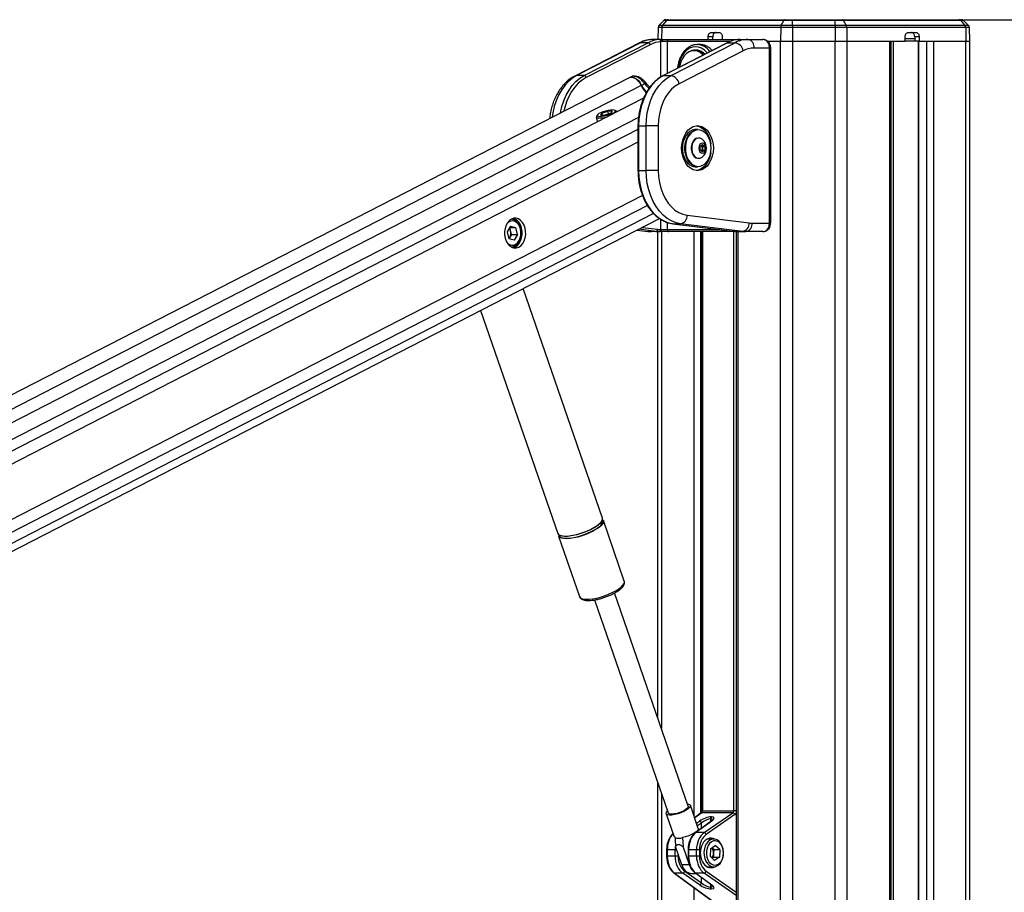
# Model space of a CAD drawing. Header units: millimetres. Extents: x 20 to 19889, y 40 to 15516.
# Tile 113 of 115: x 17252 to 18174, y 7142 to 7959. Entities that reach past the tile are written whole.
import ezdxf

# ---------------------------------------------------------------- set-up
doc = ezdxf.new("R2010")
doc.units = ezdxf.units.MM
doc.header["$LTSCALE"] = 2
doc.layers.add('COMPONENT_GEOMETRY', color=7, linetype='Continuous')
doc.styles.add('SLDTEXTSTYLE0', font='TXT', dxfattribs={"width": 0.75})
doc.dimstyles.new('SLDDIMSTYLE0', dxfattribs={"dimtxt": 100, "dimasz": 6.604, "dimexe": 0, "dimexo": 0.0625, "dimgap": 25, "dimtad": 0, "dimtih": 1, "dimtoh": 1, "dimdec": 1, "dimrnd": 1e-09, "dimzin": 12, "dimdsep": 46, "dimtxsty": 'SLDTEXTSTYLE0', "dimsah": 1, "dimcen": 0.09, "dimadec": 0, "dimazin": 3, "dimtfac": 1, "dimtdec": 1, "dimtofl": 0, "dimtmove": 0, "dimatfit": 3, "dimfxl": 1, "dimfrac": 2, "dimtolj": 1, "dimtzin": 12, "dimarcsym": 0})

# ---------------------------------------------------------------- blocks, each defined once
blk = doc.blocks.new('_D_7')
at = {"layer": 'COMPONENT_GEOMETRY', "color": 7}
for p, q in [((18136.75, 7959.49), (19251.5, 7959.49)), ((19245.15, 7959.49), (19245.15, 5203.33)), ((19045.08, 5183.02), (19014.61, 5183.02)), ((19014.61, 5183.02), (19014.61, 5024.27)), ((19445.22, 5183.02), (19475.69, 5183.02)), ((19475.69, 5183.02), (19475.69, 5024.27)), ((19014.61, 5024.27), (19045.08, 5024.27)), ((19475.69, 5024.27), (19445.22, 5024.27)), ((19245.15, 2118.49), (19245.15, 4874.65)), ((18196.53, 2118.49), (19251.5, 2118.49))]:
    blk.add_line(p, q, dxfattribs=at)
for points in [[(19245.15, 7959.49), (19244.13, 7952.89), (19246.17, 7952.89)], [(19245.15, 2118.49), (19246.17, 2125.1), (19244.13, 2125.1)]]:
    blk.add_solid(points, dxfattribs=at)
at = {"layer": 'COMPONENT_GEOMETRY', "color": 7, "char_height": 100, "attachment_point": 1, "style": 'SLDTEXTSTYLE0'}
for s, insert in [('9\'6.98"', (19045.08, 5153.18)), ('2920.5mm', (18916.96, 5003.56))]:
    blk.add_mtext(s, dxfattribs=dict(at, insert=insert))

msp = doc.modelspace()

# ---------------------------------------------------------------- linework, layer by layer
at = {"color": 7, "linetype": 'Continuous', "lineweight": 25}
for p, q in [((17855.68, 7958.65), (17851.23, 7954.36)), ((17858.09, 7958.65), (17854.39, 7954.36)), ((17858.09, 7958.65), (17855.68, 7958.65)), ((17857.76, 7959.49), (17859.83, 7959.49)), ((17968.03, 7958.65), (17858.09, 7958.65)), ((17859.83, 7959.49), (17969.18, 7959.49)), ((17965.57, 7954.36), (17968.03, 7958.65)), ((17976.01, 7958.65), (17968.03, 7958.65)), ((17969.18, 7959.49), (17976.01, 7959.49)), ((17976.01, 7959.49), (17976.01, 7958.65)), ((17976.01, 7959.49), (18015.96, 7959.49)), ((18015.96, 7958.65), (17976.01, 7958.65)), ((17976.01, 7954.36), (17976.01, 7958.65)), ((18015.96, 7959.49), (18015.96, 7958.65)), ((18015.96, 7959.49), (18022.79, 7959.49)), ((18015.96, 7954.36), (18015.96, 7958.65)), ((18023.95, 7958.65), (18015.96, 7958.65)), ((18022.79, 7959.49), (18132.15, 7959.49)), ((18026.41, 7954.36), (18023.95, 7958.65)), ((18133.89, 7958.65), (18023.95, 7958.65)), ((18132.15, 7959.49), (18134.21, 7959.49)), ((18137.59, 7954.36), (18133.89, 7958.65)), ((18136.3, 7958.65), (18133.89, 7958.65)), ((18140.74, 7954.36), (18136.3, 7958.65)), ((17850.32, 7952.25), (17850.12, 7940.96)), ((17853.63, 7952.25), (17850.32, 7952.25)), ((17851.23, 7954.36), (17854.39, 7954.36)), ((17965.06, 7952.25), (17853.63, 7952.25)), ((17854.39, 7954.36), (17965.57, 7954.36)), ((17900.04, 7947.49), (17907.49, 7947.49)), ((17965.06, 7952.25), (17964.94, 7939.49)), ((17976.01, 7952.25), (17965.06, 7952.25)), ((17965.57, 7954.36), (17976.01, 7954.36)), ((17976.01, 7954.36), (18015.96, 7954.36)), ((17976.01, 7954.36), (17976.01, 7952.25)), ((17976.01, 7952.25), (17976.01, 7939.49)), ((18015.96, 7952.25), (17976.01, 7952.25)), ((18015.96, 7954.36), (18015.96, 7952.25)), ((18015.96, 7954.36), (18026.41, 7954.36)), ((18015.96, 7952.25), (18015.96, 7939.49)), ((18026.92, 7952.25), (18015.96, 7952.25)), ((18026.41, 7954.36), (18137.59, 7954.36)), ((18026.92, 7952.25), (18027.04, 7939.49)), ((18138.35, 7952.25), (18026.92, 7952.25)), ((18084.49, 7947.49), (18091.94, 7947.49)), ((18137.59, 7954.36), (18140.74, 7954.36)), ((18138.35, 7952.25), (18138.54, 7939.49)), ((18141.66, 7952.25), (18138.35, 7952.25)), ((18141.66, 7952.25), (18141.88, 7939.49)), ((17833.94, 7937.94), (17773.97, 7907.07)), ((17781.04, 7907.07), (17841.01, 7937.94)), ((17841.01, 7937.94), (17833.94, 7937.94)), ((17853.42, 7940.96), (17846.03, 7940.96)), ((17854.2, 7938.96), (17852.93, 7938.9)), ((17853.42, 7940.96), (17860.44, 7940.96)), ((17858.88, 7938.96), (17854.2, 7938.96)), ((17915.26, 7937.94), (17855.29, 7907.07)), ((17860.44, 7940.96), (17925.26, 7940.96)), ((17862.36, 7907.07), (17922.33, 7937.94)), ((17897.15, 7940.96), (17897.21, 7943.56)), ((17901.46, 7943.56), (17897.21, 7943.56)), ((17901.4, 7940.96), (17901.46, 7943.56)), ((17910.32, 7943.56), (17910.32, 7940.96)), ((17915.26, 7937.94), (17922.33, 7937.94)), ((17925.26, 7940.96), (17927.04, 7940.96)), ((17927.04, 7940.96), (17934.42, 7940.96)), ((17934.42, 7940.96), (17948.44, 7940.96)), ((17952.36, 7939.49), (17964.94, 7939.49)), ((17952.53, 7939.49), (17964.94, 7939.49)), ((17964.94, 7939.49), (17976.01, 7939.49)), ((17976.01, 7939.49), (18015.96, 7939.49)), ((18015.96, 7939.49), (18027.04, 7939.49)), ((18027.04, 7939.49), (18081.66, 7939.49)), ((18027.04, 7939.49), (18067.14, 7939.49)), ((18068.52, 2191.49), (18068.52, 7939.49)), ((18081.66, 7939.49), (18081.66, 7943.56)), ((18090.57, 7941.49), (18081.66, 7941.49)), ((18090.62, 7939.49), (18081.66, 7939.49)), ((18094.76, 7943.56), (18090.52, 7943.56)), ((18090.52, 7943.56), (18090.62, 7939.49)), ((18094.86, 7939.49), (18090.62, 7939.49)), ((18093.67, 7939.49), (18093.67, 2191.49)), ((18094.76, 7943.56), (18094.86, 7939.49)), ((18094.86, 7939.49), (18138.54, 7939.49)), ((18108.05, 7939.49), (18138.54, 7939.49)), ((18138.54, 7939.49), (18141.88, 7939.49)), ((18141.88, 7939.49), (18141.88, 2191.49)), ((17832.22, 7937.54), (17772.24, 7906.67)), ((17842.91, 7936.06), (17782.94, 7905.19)), ((17914.83, 7937.84), (17854.85, 7906.97)), ((17929.92, 7930.42), (17869.95, 7899.55)), ((17885.89, 7930.46), (17883.84, 7930.46)), ((17886.28, 7936.15), (17886.81, 7936.16)), ((17889.64, 7936.16), (17886.81, 7936.16)), ((17954.54, 7932.96), (17940.08, 7932.96)), ((17954.54, 7768.96), (17954.54, 7932.96)), ((17955.71, 7768.96), (17955.71, 7932.96)), ((17822.61, 7904.86), (16621.62, 7287.66)), ((17781.04, 7907.07), (17773.97, 7907.07)), ((17825.09, 7906.03), (17823.18, 7905.13)), ((17855.29, 7907.07), (17862.36, 7907.07)), ((17837.71, 7899.43), (17834.86, 7897.96)), ((17838.36, 7900.83), (17838.34, 7900.85)), ((17836.67, 7885.97), (16646.03, 7274.09)), ((17797.66, 7871.94), (17803.11, 7873.67)), ((17807.26, 7873.67), (17803.11, 7873.67)), ((17803.74, 7871.23), (17803.11, 7873.67)), ((17807.26, 7873.67), (17805.96, 7871.94)), ((17811.33, 7873.8), (17809.93, 7874.57)), ((17792.41, 7868.32), (17793.57, 7863.82)), ((17793.42, 7870.33), (17792.57, 7868.98)), ((17797.66, 7871.94), (17796.35, 7870.2)), ((17796.35, 7870.2), (17800.51, 7870.2)), ((17798.1, 7870.2), (17797.66, 7871.94)), ((17805.96, 7871.94), (17800.51, 7870.2)), ((17811.81, 7873.2), (17811.78, 7873.3)), ((17831.44, 7860.09), (17831.44, 7818.15)), ((17832.02, 7860.09), (17832.02, 7818.15)), ((17832.02, 7860.09), (17839.09, 7860.09)), ((17839.09, 7818.15), (17839.09, 7860.09)), ((17850.41, 7860.09), (17839.09, 7860.09)), ((17850.41, 7860.09), (17850.41, 7818.15)), ((17887.6, 7856.62), (17885.34, 7856.62)), ((17888.42, 7848.62), (17887.88, 7848.62)), ((17889.65, 7840.85), (17891.77, 7842.58)), ((17889.65, 7837.39), (17889.65, 7840.85)), ((17891.77, 7835.65), (17889.65, 7837.39)), ((17890.67, 7841.68), (17891.69, 7840.85)), ((17891.69, 7837.39), (17890.67, 7836.55)), ((17891.69, 7840.85), (17893.89, 7840.85)), ((17891.69, 7840.85), (17891.69, 7839.12)), ((17891.69, 7839.12), (17891.69, 7837.39)), ((17891.69, 7837.39), (17893.89, 7837.39)), ((17891.77, 7842.58), (17893.89, 7840.85)), ((17893.89, 7837.39), (17891.77, 7835.65)), ((17893.89, 7840.85), (17893.89, 7837.39)), ((17887.88, 7829.62), (17888.42, 7829.62)), ((17832.02, 7818.15), (17839.09, 7818.15)), ((17850.41, 7818.15), (17839.09, 7818.15)), ((17885.34, 7821.62), (17887.6, 7821.62)), ((16806.6, 7236.12), (17851.71, 7773.21)), ((17877.52, 7776.31), (17935.63, 7769.12)), ((17712.1, 7766.15), (17708.9, 7760.76)), ((17712.2, 7761.62), (17711.35, 7764.89)), ((17711.37, 7764.93), (17717, 7764.93)), ((17712.1, 7766.15), (17717, 7764.93)), ((17718.7, 7758.31), (17717, 7764.93)), ((17852.66, 7762.96), (17852.93, 7762.96)), ((17852.93, 7762.96), (17858.88, 7762.96)), ((17864.17, 7768.35), (17922.29, 7761.16)), ((17864.3, 7768.34), (17864.17, 7768.35)), ((17864.3, 7768.34), (17871.37, 7768.34)), ((17864.3, 7768.34), (17922.41, 7761.15)), ((17929.48, 7761.15), (17871.37, 7768.34)), ((17938.22, 7768.96), (17954.54, 7768.96)), ((17708.9, 7760.76), (17710.6, 7754.15)), ((17711.44, 7755.62), (17710.59, 7754.18)), ((17715.5, 7752.92), (17710.6, 7754.15)), ((17713.05, 7758.31), (17711.44, 7755.62)), ((17713.05, 7758.31), (17712.2, 7761.62)), ((17713.05, 7758.31), (17718.7, 7758.31)), ((17718.7, 7758.31), (17715.5, 7752.92)), ((17830.69, 7762.4), (17840.6, 7761.18)), ((17848.16, 7761.15), (17841.09, 7761.15)), ((17851.24, 7760.96), (17844.17, 7760.96)), ((17850.09, 7305.15), (17850.09, 7760.96)), ((17851.51, 7760.96), (17851.24, 7760.96)), ((17860.44, 7760.96), (17851.51, 7760.96)), ((17925.26, 7760.96), (17860.44, 7760.96)), ((17891.29, 7760.96), (17891.29, 7218.4)), ((17922.41, 7761.15), (17922.29, 7761.16)), ((17922.41, 7761.15), (17929.48, 7761.15)), ((17923.45, 7760.96), (17923.45, 6590.02)), ((17925.49, 7760.96), (17925.26, 7760.96)), ((17925.49, 7760.96), (17932.56, 7760.96)), ((17948.44, 7760.96), (17932.56, 7760.96)), ((17798.18, 7492.63), (17723.89, 7707.52)), ((17684.09, 7687.07), (17756.31, 7478.15)), ((17818.63, 7433.47), (17799.02, 7490.21)), ((17757.15, 7475.74), (17776.76, 7419)), ((17818.67, 7433.35), (17818.63, 7433.47)), ((17818.71, 7432.89), (17818.65, 7433.27)), ((17878.54, 7222.86), (17809.54, 7422.46)), ((17811.87, 7423.8), (17813.99, 7425.25)), ((17812.71, 7424.35), (17813.08, 7424.59)), ((17776.73, 7419.11), (17776.76, 7419)), ((17790.71, 7415.95), (17859.71, 7216.35)), ((17850.09, 6590.02), (17850.09, 7244.18)), ((17887.92, 7201.97), (17880.47, 7223.53)), ((17857.78, 7215.69), (17865.24, 7194.13)), ((17890.6, 7216.45), (17884.47, 7211.95)), ((17920.24, 7216.62), (17891.14, 7216.62)), ((17891.88, 7218.4), (17921.06, 7218.4)), ((17893.39, 7197.95), (17920.24, 7216.62)), ((17922.25, 7214.83), (17895.4, 7196.16)), ((17899.51, 7210.9), (17899.28, 7210.9)), ((17900.06, 7212.68), (17900.29, 7212.68)), ((17899.89, 7208.58), (17885.14, 7197.78)), ((17900.43, 7208.75), (17885.69, 7197.95)), ((17893.39, 7197.95), (17885.69, 7197.95)), ((17902.37, 7191.96), (17896.44, 7191.96)), ((17872.53, 7167.64), (17866.59, 7184.82)), ((17879.61, 7167.64), (17873.67, 7184.82)), ((17899.35, 7182.84), (17899.04, 7175.82)), ((17899.35, 7182.84), (17903.8, 7185.98)), ((17902.3, 7182.1), (17900.58, 7183.71)), ((17902.3, 7182.1), (17902.14, 7178.59)), ((17902.3, 7182.1), (17907.95, 7182.1)), ((17907.95, 7182.1), (17903.8, 7185.98)), ((17907.95, 7182.1), (17907.65, 7175.07)), ((17858.24, 7181.88), (17858.24, 7176.04)), ((17866.2, 7181.88), (17858.83, 7181.88)), ((17858.83, 7181.88), (17858.83, 7176.04)), ((17866.2, 7176.04), (17858.83, 7176.04)), ((17866.2, 7176.04), (17866.2, 7181.88)), ((17868.99, 7176.04), (17866.2, 7176.04)), ((17878.27, 7181.88), (17878.27, 7176.04)), ((17886.23, 7181.88), (17878.85, 7181.88)), ((17878.85, 7181.88), (17878.85, 7176.04)), ((17886.23, 7176.04), (17878.85, 7176.04)), ((17889.02, 7181.88), (17886.23, 7181.88)), ((17886.23, 7176.04), (17886.23, 7181.88)), ((17889.02, 7176.04), (17886.23, 7176.04)), ((17889.02, 7181.88), (17889.02, 7176.04)), ((17899.04, 7175.82), (17903.19, 7171.93)), ((17901.99, 7175.07), (17900.76, 7174.21)), ((17902.14, 7178.59), (17901.99, 7175.07)), ((17901.99, 7175.07), (17907.65, 7175.07)), ((17907.65, 7175.07), (17903.19, 7171.93)), ((17879.61, 7167.64), (17872.53, 7167.64)), ((17896.44, 7165.96), (17902.37, 7165.96)), ((17865.11, 7160.14), (17902.38, 7132.84)), ((17865.66, 7159.97), (17903.67, 7132.12)), ((17873.36, 7159.97), (17865.66, 7159.97)), ((17888.9, 7149.16), (17873.36, 7159.97)), ((17875.37, 7161.75), (17890.91, 7150.95)), ((17881.43, 7159.79), (17885.62, 7159.79)), ((17885.14, 7160.14), (17899.89, 7149.34)), ((17885.69, 7159.97), (17900.43, 7149.16)), ((17893.39, 7159.97), (17885.69, 7159.97)), ((17899.28, 7147.02), (17899.51, 7147.02)), ((17900.29, 7145.23), (17900.06, 7145.23))]:
    msp.add_line(p, q, dxfattribs=at)
at = {"color": 8, "linetype": 'Continuous', "lineweight": 25}
for p, q in [((17853.63, 7952.25), (17853.46, 7940.96)), ((17852.93, 7905.89), (17852.93, 7938.9)), ((17917.45, 7938.96), (17858.88, 7938.96)), ((17858.88, 7938.96), (17858.88, 7909.04)), ((17964.94, 2191.49), (17964.94, 7939.49)), ((17976.01, 7939.49), (17976.01, 2191.49)), ((18015.96, 2191.49), (18015.96, 7939.49)), ((18027.04, 7939.49), (18027.04, 2191.49)), ((18067.14, 2191.49), (18067.14, 7939.49)), ((18070.42, 7939.49), (18070.42, 6685.26)), ((18094.1, 7939.49), (18094.1, 2191.49)), ((18101.88, 2191.49), (18101.88, 7939.49)), ((18108.05, 7939.49), (18108.05, 2191.49)), ((18138.54, 2191.49), (18138.54, 7939.49)), ((17955.71, 7932.96), (17954.54, 7932.96)), ((17834.46, 7897.75), (16633.96, 7280.8)), ((17831.92, 7867.99), (16660.56, 7266.02)), ((17831.44, 7856.64), (16849.37, 7351.95)), ((17832.02, 7860.09), (17831.44, 7860.09)), ((17831.44, 7844.62), (16865.16, 7348.04)), ((17832.02, 7818.15), (17831.44, 7818.15)), ((17835.61, 7794.82), (16864.9, 7295.96)), ((17840.21, 7785.45), (16741.74, 7220.94)), ((17846.1, 7777.89), (16751.64, 7215.44)), ((17852.93, 7762.96), (17852.93, 7772.42)), ((17848.16, 7761.15), (17832.11, 7763.13)), ((17835.53, 7764.89), (17849.7, 7763.14)), ((17858.88, 7769.62), (17858.88, 7762.96)), ((17858.88, 7762.96), (17907.72, 7762.96)), ((17955.71, 7768.96), (17954.54, 7768.96)), ((17830.73, 7762.43), (17841.09, 7761.15)), ((17840.6, 7761.18), (17841.09, 7761.15)), ((17853.44, 7760.96), (17853.44, 7295.46)), ((17883.92, 7213.52), (17883.92, 7760.96)), ((17890.1, 7760.96), (17890.1, 7216.08)), ((17891.88, 7760.96), (17891.88, 7218.4)), ((17921.06, 7218.4), (17921.06, 7760.96)), ((17924.84, 7760.96), (17924.84, 6590.02)), ((17925.22, 7760.96), (17925.26, 7760.96)), ((17853.44, 7234.49), (17853.44, 6590.02)), ((17891.14, 7216.62), (17884.53, 7211.77)), ((17891.88, 7218.4), (17891.29, 7218.4)), ((17899.28, 7210.9), (17899.28, 7208.14)), ((17899.51, 7208.3), (17899.51, 7210.9)), ((17923.45, 7218.4), (17921.06, 7218.4)), ((17886.22, 7206.89), (17888.9, 7208.75)), ((17890.91, 7206.97), (17887.11, 7204.32)), ((17890.91, 7202), (17890.91, 7206.97)), ((17858.24, 7181.88), (17858.83, 7181.88)), ((17858.24, 7176.04), (17858.83, 7176.04)), ((17866.2, 7181.88), (17867.61, 7181.88)), ((17868.99, 7177.89), (17868.99, 7176.04)), ((17878.85, 7181.88), (17878.27, 7181.88)), ((17878.27, 7176.04), (17878.85, 7176.04)), ((17890.91, 7150.95), (17890.91, 7155.91)), ((17923.45, 7139.06), (17893.39, 7159.97)), ((17895.4, 7161.75), (17923.45, 7142.25)), ((17883.92, 6590.02), (17883.92, 7146.36)), ((17899.28, 7149.78), (17899.28, 7147.02)), ((17899.51, 7147.02), (17899.51, 7149.61))]:
    msp.add_line(p, q, dxfattribs=at)
at = {"color": 8, "linetype": 'Continuous', "lineweight": 25, "flags": 128}
for points in [[(17832.22, 7937.54), (17832.88, 7937.8), (17833.94, 7937.94)], [(17925.26, 7940.96), (17925.02, 7940.92), (17924.82, 7940.83)], [(17896.29, 7928.3), (17895.94, 7928.73), (17893.6, 7931.05), (17891.01, 7932.76), (17888.25, 7933.81), (17885.4, 7934.16), (17882.55, 7933.81), (17879.79, 7932.76), (17877.19, 7931.05), (17874.85, 7928.73), (17872.83, 7925.87), (17871.19, 7922.56), (17869.98, 7918.89), (17869.24, 7914.99), (17869.17, 7914.34)], [(17773.97, 7907.07), (17770.01, 7904.64), (17766.29, 7901.54), (17762.87, 7897.82), (17759.79, 7893.54), (17757.1, 7888.77), (17754.84, 7883.56), (17753.05, 7878.01), (17751.76, 7872.18), (17751.17, 7868.14)], [(17758.81, 7872.07), (17758.83, 7872.18), (17760.12, 7878.01), (17761.91, 7883.56), (17764.17, 7888.77), (17766.86, 7893.54), (17769.94, 7897.82), (17773.36, 7901.54), (17777.08, 7904.64), (17781.04, 7907.07)], [(17782.94, 7905.19), (17779.14, 7902.86), (17775.57, 7899.88), (17772.28, 7896.31), (17769.32, 7892.21), (17766.74, 7887.62), (17764.58, 7882.62), (17762.86, 7877.29), (17762, 7873.71)], [(17772.24, 7906.67), (17772.9, 7906.93), (17773.97, 7907.07)], [(17855.29, 7907.07), (17855.02, 7907.04), (17854.85, 7906.97)], [(17837.71, 7899.43), (17838.03, 7899.84), (17838.26, 7900.2), (17838.38, 7900.5), (17838.4, 7900.73), (17838.36, 7900.83)], [(17813.36, 7426.24), (17815.62, 7427.97), (17817.3, 7429.66), (17818.36, 7431.23), (17818.75, 7432.64), (17818.67, 7433.35)], [(17776.76, 7419), (17777.32, 7418.12), (17778.6, 7417.29), (17780.49, 7416.75), (17782.94, 7416.52), (17785.85, 7416.6), (17789.15, 7416.98), (17792.73, 7417.67), (17796.46, 7418.63), (17800.23, 7419.84), (17803.92, 7421.25), (17807.41, 7422.82), (17810.59, 7424.5), (17813.36, 7426.24)]]:
    msp.add_lwpolyline(points, dxfattribs=at)
at = {"color": 7, "linetype": 'Continuous', "lineweight": 25, "flags": 128}
for points in [[(17853.42, 7940.96), (17853.57, 7940.92), (17853.71, 7940.81), (17853.85, 7940.62), (17853.97, 7940.37), (17854.06, 7940.07), (17854.14, 7939.72), (17854.18, 7939.35), (17854.2, 7938.96)], [(17915.26, 7937.94), (17914.99, 7937.91), (17914.83, 7937.84)], [(17892.37, 7926.28), (17891.83, 7926.86), (17889.55, 7928.71), (17887.08, 7929.91), (17884.48, 7930.44), (17881.86, 7930.26), (17879.32, 7929.38), (17876.93, 7927.83), (17874.8, 7925.68), (17872.99, 7922.99), (17871.58, 7919.87), (17870.61, 7916.43), (17870.34, 7914.94)], [(17834.46, 7897.75), (17833.08, 7900.19), (17831.35, 7902.29), (17829.38, 7903.93), (17827.29, 7904.99), (17825.23, 7905.41), (17823.32, 7905.15), (17822.61, 7904.86)], [(17822.97, 7905.02), (17823.74, 7905.35), (17825.64, 7905.6), (17827.7, 7905.18), (17829.78, 7904.13), (17831.76, 7902.49), (17833.48, 7900.39), (17834.86, 7897.96)], [(17855.29, 7907.07), (17851.33, 7904.64), (17847.61, 7901.54), (17844.18, 7897.82), (17841.1, 7893.54), (17838.42, 7888.77), (17836.16, 7883.56), (17834.37, 7878.01), (17833.07, 7872.18), (17832.29, 7866.18), (17832.02, 7860.09)], [(17839.09, 7860.09), (17839.36, 7866.18), (17840.14, 7872.18), (17841.44, 7878.01), (17843.23, 7883.56), (17845.49, 7888.77), (17848.17, 7893.54), (17851.25, 7897.82), (17854.68, 7901.54), (17858.4, 7904.64), (17862.36, 7907.07)], [(17869.95, 7899.55), (17866.26, 7897.25), (17862.84, 7894.26), (17859.73, 7890.64), (17856.99, 7886.46), (17854.68, 7881.79), (17852.84, 7876.72), (17851.49, 7871.35), (17850.68, 7865.77), (17850.41, 7860.09)], [(17807.66, 7874.94), (17805.67, 7874.82), (17803.36, 7874.46), (17800.94, 7873.9), (17798.58, 7873.18), (17796.48, 7872.36), (17794.82, 7871.51), (17793.72, 7870.69), (17793.28, 7869.97), (17793.52, 7869.41), (17794.44, 7869.05), (17795.96, 7868.93), (17797.95, 7869.05), (17800.25, 7869.41), (17802.68, 7869.97), (17805.04, 7870.69), (17807.14, 7871.51), (17808.8, 7872.36), (17809.9, 7873.18), (17810.34, 7873.9), (17810.09, 7874.46), (17809.17, 7874.82), (17807.66, 7874.94)], [(17811.8, 7873.19), (17811.45, 7873.73), (17811.33, 7873.8)], [(17792.57, 7868.98), (17792.49, 7868.84), (17792.48, 7868.16), (17793.19, 7867.68), (17794.55, 7867.42), (17796.48, 7867.42), (17798.82, 7867.68), (17801.41, 7868.16), (17802.52, 7868.42)], [(17902.03, 7839.12), (17901.77, 7835.26), (17901.02, 7831.53), (17899.8, 7828.06), (17898.15, 7824.97), (17896.13, 7822.36), (17893.8, 7820.32), (17891.24, 7818.92), (17888.55, 7818.21), (17885.81, 7818.21), (17883.11, 7818.92), (17880.56, 7820.32), (17878.23, 7822.36), (17876.2, 7824.97), (17874.55, 7828.06), (17873.33, 7831.53), (17872.58, 7835.26), (17872.33, 7839.12), (17872.58, 7842.98), (17873.33, 7846.7), (17874.55, 7850.17), (17876.2, 7853.26), (17878.23, 7855.88), (17880.56, 7857.92), (17883.11, 7859.32), (17885.81, 7860.03), (17888.55, 7860.03), (17891.24, 7859.32), (17893.8, 7857.92), (17896.13, 7855.88), (17898.15, 7853.26), (17899.8, 7850.17), (17901.02, 7846.7), (17901.77, 7842.98), (17902.03, 7839.12)], [(17885.34, 7856.62), (17884.71, 7856.59), (17882.24, 7856.06), (17879.89, 7854.83), (17877.76, 7852.96), (17875.95, 7850.52), (17874.52, 7847.61), (17873.53, 7844.36), (17873.03, 7840.89), (17873.03, 7837.35), (17873.53, 7833.88), (17874.52, 7830.62), (17875.95, 7827.72), (17877.76, 7825.28), (17879.89, 7823.41), (17882.24, 7822.18), (17884.71, 7821.64), (17885.34, 7821.62)], [(17887.6, 7821.62), (17886.97, 7821.64), (17884.5, 7822.18), (17882.15, 7823.41), (17880.03, 7825.28), (17878.21, 7827.72), (17876.78, 7830.62), (17875.79, 7833.88), (17875.29, 7837.35), (17875.29, 7840.89), (17875.79, 7844.36), (17876.78, 7847.61), (17878.21, 7850.52), (17880.03, 7852.96), (17882.15, 7854.83), (17884.5, 7856.06), (17886.97, 7856.59), (17887.6, 7856.62)], [(17899.98, 7839.12), (17899.73, 7842.56), (17899, 7845.86), (17897.81, 7848.89), (17896.21, 7851.51), (17894.28, 7853.63), (17892.08, 7855.15), (17889.71, 7856.02), (17887.27, 7856.2), (17884.85, 7855.67), (17882.56, 7854.47), (17880.48, 7852.64), (17878.71, 7850.26), (17877.31, 7847.42), (17876.35, 7844.24), (17875.85, 7840.85), (17875.85, 7837.39), (17876.35, 7834), (17877.31, 7830.82), (17878.71, 7827.98), (17880.48, 7825.6), (17882.56, 7823.76), (17884.85, 7822.56), (17887.27, 7822.04), (17889.71, 7822.21), (17892.08, 7823.08), (17894.28, 7824.61), (17896.21, 7826.72), (17897.81, 7829.35), (17899, 7832.37), (17899.73, 7835.68), (17899.98, 7839.12)], [(17886.12, 7860.06), (17886.43, 7860.03), (17889.12, 7859.32), (17891.67, 7857.92), (17894, 7855.88), (17896.03, 7853.26), (17897.68, 7850.17), (17898.9, 7846.7), (17899.6, 7843.33)], [(17887.88, 7848.62), (17887.43, 7848.6), (17885.63, 7848.07), (17884.01, 7846.88), (17882.67, 7845.11), (17881.72, 7842.9), (17881.23, 7840.41), (17881.23, 7837.82), (17881.72, 7835.33), (17882.67, 7833.12), (17884.01, 7831.36), (17885.63, 7830.17), (17887.43, 7829.64), (17887.88, 7829.62)], [(17891.79, 7847.33), (17891.51, 7847.55), (17889.79, 7848.42), (17887.96, 7848.6), (17886.17, 7848.07), (17884.55, 7846.88), (17883.21, 7845.11), (17882.26, 7842.9), (17881.77, 7840.41), (17881.77, 7837.82), (17882.26, 7835.33), (17883.21, 7833.12), (17884.55, 7831.36), (17886.17, 7830.17), (17887.96, 7829.64), (17889.79, 7829.82), (17891.51, 7830.68), (17891.79, 7830.9)], [(17895.13, 7839.12), (17894.88, 7840.94), (17894.15, 7842.48), (17893.06, 7843.51), (17891.77, 7843.87), (17890.49, 7843.51), (17889.4, 7842.48), (17888.67, 7840.94), (17888.41, 7839.12), (17888.67, 7837.3), (17889.4, 7835.76), (17890.49, 7834.73), (17891.77, 7834.37), (17893.06, 7834.73), (17894.15, 7835.76), (17894.88, 7837.3), (17895.13, 7839.12)], [(17899.6, 7834.91), (17898.9, 7831.53), (17897.68, 7828.06), (17896.03, 7824.97), (17894, 7822.36), (17891.67, 7820.32), (17889.12, 7818.92), (17886.43, 7818.21), (17886.12, 7818.17)], [(17832.02, 7818.15), (17832.29, 7811.98), (17833.1, 7805.91), (17834.43, 7800.03), (17836.26, 7794.42), (17838.56, 7789.17), (17841.31, 7784.37), (17844.46, 7780.08), (17847.95, 7776.37), (17851.74, 7773.3), (17855.77, 7770.92), (17859.98, 7769.26), (17864.3, 7768.34)], [(17871.37, 7768.34), (17867.05, 7769.26), (17862.84, 7770.92), (17858.81, 7773.3), (17855.02, 7776.37), (17851.53, 7780.08), (17848.38, 7784.37), (17845.64, 7789.17), (17843.33, 7794.42), (17841.5, 7800.03), (17840.17, 7805.91), (17839.36, 7811.98), (17839.09, 7818.15)], [(17850.41, 7818.15), (17850.68, 7812.5), (17851.48, 7806.96), (17852.8, 7801.61), (17854.62, 7796.57), (17856.91, 7791.92), (17859.61, 7787.75), (17862.69, 7784.13), (17866.08, 7781.13), (17869.73, 7778.8), (17873.56, 7777.18), (17877.52, 7776.31)], [(17719.8, 7746.38), (17721.78, 7747.78), (17723.5, 7749.76), (17724.86, 7752.23), (17725.8, 7755.07), (17726.27, 7758.14), (17726.24, 7761.27), (17725.72, 7764.32), (17724.74, 7767.13), (17723.33, 7769.56), (17721.58, 7771.48), (17719.58, 7772.81), (17717.41, 7773.47), (17715.19, 7773.43), (17713.04, 7772.7), (17711.05, 7771.3), (17709.33, 7769.32), (17707.97, 7766.85), (17707.04, 7764), (17706.57, 7760.94), (17706.59, 7757.81), (17707.11, 7754.76), (17708.1, 7751.95), (17709.5, 7749.52), (17711.25, 7747.6), (17713.26, 7746.27), (17715.43, 7745.61), (17717.64, 7745.65), (17719.8, 7746.38)], [(17721.31, 7763.98), (17720.35, 7766.68), (17718.98, 7768.99), (17717.27, 7770.79), (17715.31, 7771.99), (17713.21, 7772.52), (17712.67, 7772.54)], [(17721.38, 7763.43), (17720.46, 7765.98), (17719.11, 7768.11), (17717.44, 7769.71), (17715.54, 7770.67), (17713.52, 7770.93), (17711.53, 7770.48), (17709.68, 7769.33), (17708.8, 7768.48)], [(17708.8, 7750.6), (17709.29, 7750.09), (17711.09, 7748.8), (17713.07, 7748.19), (17715.09, 7748.28), (17717.03, 7749.09), (17718.76, 7750.55), (17720.19, 7752.58), (17721.21, 7755.04), (17721.77, 7757.79), (17721.82, 7760.65), (17721.38, 7763.43)], [(17712.67, 7746.54), (17713.2, 7746.56), (17715.3, 7747.08), (17717.26, 7748.28), (17718.97, 7750.08), (17720.35, 7752.39), (17721.31, 7755.09), (17721.8, 7758.02), (17721.8, 7761.04), (17721.31, 7763.98)], [(17714.72, 7745.75), (17716.4, 7746.38), (17718.39, 7747.78), (17720.11, 7749.76), (17721.47, 7752.23), (17722.41, 7755.07), (17722.87, 7758.14), (17722.85, 7761.27), (17722.33, 7764.32)], [(17799.02, 7490.21), (17799.07, 7490.01), (17799.02, 7488.7), (17798.3, 7487.2), (17796.92, 7485.57), (17794.94, 7483.85), (17792.42, 7482.11), (17789.44, 7480.39), (17786.09, 7478.76), (17782.48, 7477.26), (17778.73, 7475.95), (17774.97, 7474.86), (17771.3, 7474.03), (17767.85, 7473.49), (17764.73, 7473.26), (17762.03, 7473.34), (17759.86, 7473.73), (17758.27, 7474.41), (17757.31, 7475.37), (17757.15, 7475.74)], [(17797.06, 7488.84), (17795.96, 7487.6), (17794.01, 7485.9), (17791.52, 7484.18), (17788.57, 7482.49), (17785.27, 7480.88), (17781.71, 7479.4), (17778.01, 7478.1), (17774.29, 7477.03), (17770.67, 7476.21), (17767.27, 7475.68), (17764.18, 7475.45), (17761.53, 7475.53), (17759.38, 7475.91), (17757.81, 7476.59), (17757.68, 7476.67)], [(17792.91, 7485.39), (17795.17, 7487.13), (17796.86, 7488.81), (17797.91, 7490.38), (17798.3, 7491.79), (17798.18, 7492.63)], [(17756.31, 7478.15), (17756.88, 7477.27), (17758.15, 7476.44), (17760.04, 7475.9), (17762.49, 7475.67), (17765.41, 7475.75), (17768.71, 7476.14), (17772.28, 7476.82), (17776.01, 7477.78), (17779.78, 7478.99), (17783.48, 7480.4), (17786.97, 7481.97), (17790.15, 7483.65), (17792.91, 7485.39)], [(17757.18, 7477), (17757.24, 7476.38), (17757.85, 7475.31), (17759.11, 7474.49), (17760.98, 7473.96), (17763.39, 7473.73), (17766.27, 7473.81), (17769.53, 7474.19), (17773.06, 7474.87), (17776.74, 7475.81), (17780.47, 7477), (17784.11, 7478.4), (17787.56, 7479.95), (17790.69, 7481.61), (17793.42, 7483.32)], [(17877.86, 7224.83), (17878.2, 7224.78), (17879.63, 7224.38), (17880.41, 7223.67), (17880.47, 7222.71), (17879.82, 7221.55), (17878.5, 7220.27), (17876.59, 7218.95), (17874.21, 7217.67), (17871.51, 7216.51), (17868.66, 7215.55), (17865.84, 7214.84), (17863.23, 7214.43), (17860.98, 7214.35), (17859.25, 7214.6), (17858.14, 7215.16), (17857.72, 7216), (17858.02, 7217.07), (17859.01, 7218.3), (17859.03, 7218.32)], [(17878.54, 7222.86), (17878.58, 7222.37), (17878.11, 7221.35), (17876.96, 7220.2), (17875.24, 7219.01), (17873.06, 7217.86), (17870.59, 7216.85), (17868.02, 7216.03), (17865.52, 7215.49), (17863.29, 7215.24), (17861.5, 7215.32), (17860.27, 7215.72), (17859.71, 7216.35)], [(17887.92, 7201.97), (17887.93, 7201.17), (17887.29, 7200), (17885.96, 7198.71), (17884.03, 7197.38), (17881.63, 7196.09), (17878.9, 7194.92), (17876.02, 7193.96), (17873.18, 7193.26)], [(17866.11, 7193.26), (17865.31, 7193.96), (17865.24, 7194.13)], [(17907.44, 7189.8), (17905.54, 7191.16), (17903.46, 7191.87), (17901.33, 7191.87), (17899.25, 7191.19), (17897.34, 7189.84), (17895.7, 7187.91), (17894.42, 7185.49), (17893.57, 7182.72), (17893.19, 7179.75), (17893.31, 7176.74), (17893.92, 7173.84), (17894.98, 7171.22), (17896.44, 7169.02), (17898.22, 7167.36), (17900.22, 7166.32), (17902.34, 7165.96), (17904.46, 7166.3), (17906.47, 7167.32), (17908.26, 7168.98), (17909.72, 7171.16), (17910.8, 7173.77), (17911.42, 7176.66), (17911.55, 7179.68), (17911.18, 7182.65), (17910.34, 7185.43), (17909.07, 7187.85), (17907.44, 7189.8)], [(17907.95, 7188.46), (17906.14, 7189.73), (17904.16, 7190.32), (17902.14, 7190.19), (17900.21, 7189.36), (17898.48, 7187.88), (17897.07, 7185.83), (17896.06, 7183.36), (17895.52, 7180.6), (17895.48, 7177.75), (17895.95, 7174.96), (17896.89, 7172.43), (17898.24, 7170.31), (17899.93, 7168.74), (17901.84, 7167.8), (17903.85, 7167.57), (17905.84, 7168.05), (17907.69, 7169.22), (17909.27, 7171), (17910.49, 7173.28), (17911.27, 7175.91), (17911.56, 7178.74), (17911.34, 7181.58), (17910.64, 7184.26), (17909.48, 7186.6), (17907.95, 7188.46)], [(17882.09, 7163.12), (17880.8, 7165), (17879.61, 7167.64)]]:
    msp.add_lwpolyline(points, dxfattribs=at)
at = {"color": 7, "linetype": 'Continuous', "lineweight": 25}
for centre, radius, start, end in [((17857.76, 7956.49), 3, 90, 134), ((17859.87, 7957.19), 2.3, 91.11663, 140.65389), ((17969.34, 7958.07), 1.43, 96.12022, 156.09848), ((18022.64, 7958.07), 1.43, 23.90152, 83.87978), ((18132.11, 7957.19), 2.3, 39.34611, 88.88337), ((18134.21, 7956.49), 3, 46, 90), ((17853.32, 7952.2), 3, 134, 179), ((17856.93, 7952.24), 3.31, 140.3072, 179.88959), ((17969.47, 7952.3), 4.41, 152.2491, 180.66965), ((18022.51, 7952.3), 4.41, 359.33035, 27.7509), ((18135.04, 7952.24), 3.31, 0.11041, 39.6928), ((18138.66, 7952.2), 3, 1, 46), ((17846.18, 7914.62), 26.34, 90.31718, 117.6867), ((17853.34, 7914.36), 26.61, 94.08173, 117.59839), ((17840.62, 7935.65), 2.33, 10.31988, 80.24189), ((17854.75, 7913.42), 25.55, 94.08173, 117.59839), ((17851.08, 7939.09), 1.85, 354.41372, 78.67005), ((17860.69, 7939.15), 1.82, 97.87436, 186.14266), ((17927.59, 7914.36), 26.61, 94.08173, 117.59839), ((17934.57, 7914.62), 26.34, 90.31718, 117.6867), ((17920.75, 7928.75), 9.32, 10.31988, 80.24189), ((17933.01, 7933.96), 7.14, 351.95053, 78.57825), ((17885.44, 7919.91), 11.17, 40.13612, 118.24544), ((17885.67, 7919.34), 11.12, 43.44816, 88.8665), ((17940.2, 7910.83), 22.12, 90.31718, 117.6867), ((17780.64, 7904.77), 2.33, 10.31988, 80.24189), ((17860.78, 7897.88), 9.32, 10.31988, 80.24189), ((17855.29, 7907.18), 22.86, 204.3527, 225.13169), ((17855.76, 7907.43), 22.95, 204.37047, 224.44425), ((17885.05, 7839.12), 10.63, 0, 50.61067), ((17888.3, 7839.25), 3.39, 357.68056, 45.67538), ((17888.3, 7838.98), 3.39, 314.32462, 2.31944), ((17885.05, 7839.12), 10.63, 309.38933, 0), ((17711.03, 7762.5), 11.44, 9.1476, 71.19362), ((17869.88, 7775.84), 7.65, 281.21251, 3.47479), ((17705.83, 7760.08), 6.55, 13.58989, 38.79815), ((17847.79, 7763.02), 1.91, 281.21251, 3.47479), ((17852.66, 7787.04), 24.08, 262.93872, 269.9947), ((17850.89, 7762.71), 1.79, 281.42175, 8.04947), ((17851.16, 7762.71), 1.79, 281.42175, 8.04947), ((17860.69, 7762.76), 1.82, 173.85734, 262.12564), ((17927.99, 7768.65), 7.65, 281.21251, 3.47479), ((17931.15, 7767.96), 7.14, 281.42175, 8.04947), ((17938.22, 7790.03), 21.07, 262.93872, 269.9947), ((17706.96, 7758.23), 5.18, 313.35587, 329.82099), ((17704.36, 7759.55), 8.1, 330.96112, 14.78242), ((17844.17, 7786.04), 25.09, 262.93872, 269.9947), ((17851.25, 7786.04), 25.09, 262.93872, 269.9947), ((17925.49, 7786.04), 25.09, 262.93872, 269.9947), ((17932.56, 7786.04), 25.09, 262.93872, 269.9947), ((17796.48, 7489.72), 2.27, 348.5495, 40.23726), ((17901.48, 7211), 2.19, 130.13038, 182.82489), ((17901.7, 7211), 2.19, 130.13038, 182.82489), ((17919.79, 7214.08), 2.58, 16.96844, 79.90044), ((17888.45, 7206.21), 2.58, 16.96844, 79.90044), ((17869.65, 7205.57), 12.82, 253.98684, 286.01316), ((17892.93, 7195.41), 2.58, 16.96844, 79.90044), ((17894.85, 7179.12), 7.31, 355.81042, 38.73898), ((17894.92, 7178.74), 7.23, 322.35912, 358.8057), ((17882.63, 7170.11), 10.39, 193.74988, 263.37457), ((17872.91, 7162.51), 2.58, 280.09956, 343.03156), ((17892.93, 7162.51), 2.58, 280.09956, 343.03156), ((17888.45, 7151.7), 2.58, 280.09956, 343.03156), ((17901.48, 7146.91), 2.19, 177.17511, 229.86962), ((17901.7, 7146.91), 2.19, 177.17511, 229.86962)]:
    msp.add_arc(centre, radius, start, end, dxfattribs=at)
at = {"color": 8, "linetype": 'Continuous', "lineweight": 25}
for centre, radius, start, end in [((17886.05, 7920.52), 15.66, 35.41939, 87.2019), ((17830.41, 7906.71), 9.82, 294.37006, 296.99), ((17788.15, 7493.32), 11.3, 297.80027, 338.98707), ((17891.13, 7215.7), 0.917, 89.37969, 125.70539), ((17900.42, 7207.83), 0.917, 89.37969, 125.70539), ((17885.68, 7197.03), 0.917, 89.38035, 125.67966), ((17865.65, 7160.88), 0.917, 234.33741, 270.61921), ((17885.68, 7160.88), 0.917, 234.33741, 270.61921), ((17900.42, 7150.08), 0.917, 234.29461, 270.62031)]:
    msp.add_arc(centre, radius, start, end, dxfattribs=at)
at = {"color": 7, "linetype": 'Continuous', "lineweight": 25}
for centre, major_axis, ratio, start_param, end_param in [((17894.4, 7208.65), (7.94, 3.19), 0.312033, 0.660801, 2.205418), ((17895.04, 7206.86), (5.87, 3.39), 0.37303, 0.572968, 2.117585), ((17890.54, 7218.4), (0, 2), 0.670074, 3.608804, 4.712389), ((17894.63, 7208.65), (7.94, 3.19), 0.312033, 5.39937, 6.943987), ((17919.57, 7218.4), (0, 2), 0.744139, 3.608804, 4.712389), ((17891.29, 7181.88), (0, 18), 0.690648, 0.467212, 1.570796), ((17899.25, 7181.88), (0, 18), 0.723566, 0.467212, 1.570796), ((17900.63, 7181.88), (0, 16), 0.725623, 0.467212, 1.570796), ((17899.8, 7178.96), (0, 13.8), 0.725623, 5.927229, 9.780734), ((17871.26, 7176.04), (0, 18), 0.690648, 1.570796, 2.674381), ((17879.22, 7176.04), (0, 18), 0.723566, 1.570796, 2.674381), ((17880.6, 7176.04), (0, 16), 0.725623, 1.570796, 2.674381), ((17891.29, 7176.04), (0, 18), 0.690648, 1.570796, 2.674381), ((17899.25, 7176.04), (0, 18), 0.723566, 1.570796, 2.674381), ((17900.63, 7176.04), (0, 16), 0.725623, 1.570796, 2.674381), ((17894.4, 7149.27), (7.94, -3.19), 0.312033, 4.077767, 5.622384), ((17895.04, 7151.05), (5.87, -3.39), 0.37303, 4.165601, 5.710217), ((17894.63, 7149.27), (7.94, -3.19), 0.312033, 5.622384, 7.167)]:
    msp.add_ellipse(centre, major_axis=major_axis, ratio=ratio, start_param=start_param, end_param=end_param, dxfattribs=at)
at = {"color": 8, "linetype": 'Continuous', "lineweight": 25}
for centre, major_axis, ratio, start_param, end_param in [((17895.27, 7206.86), (5.87, 3.39), 0.37303, 6.069311, 6.856154), ((17920.95, 7218.4), (0, 4), 0.725623, 3.608804, 4.184056), ((17871.26, 7181.88), (0, 18), 0.690648, 0.593003, 1.570796), ((17879.22, 7181.88), (0, 18), 0.723566, 1.309058, 1.570796), ((17895.27, 7151.05), (5.87, -3.39), 0.37303, 5.710217, 6.485387)]:
    msp.add_ellipse(centre, major_axis=major_axis, ratio=ratio, start_param=start_param, end_param=end_param, dxfattribs=at)
at = {"color": 7, "linetype": 'Continuous', "lineweight": 25}
for points, knots in [([(17897.21, 7943.56), (17897.26, 7944.01), (17897.34, 7944.91), (17897.84, 7946.09), (17898.57, 7946.98), (17899.35, 7947.43), (17899.85, 7947.47), (17900.04, 7947.49)], [0, 0, 0, 0, 0.217051, 0.434103, 0.651134, 0.868186, 1, 1, 1, 1]), ([(17904.28, 7947.49), (17903.97, 7947.45), (17903.34, 7947.36), (17902.5, 7946.67), (17901.86, 7945.65), (17901.52, 7944.55), (17901.48, 7943.83), (17901.46, 7943.56)], [0, 0, 0, 0, 0.217104, 0.434209, 0.651287, 0.868327, 1, 1, 1, 1]), ([(17907.49, 7947.49), (17907.81, 7947.45), (17908.45, 7947.36), (17909.31, 7946.67), (17909.95, 7945.65), (17910.27, 7944.55), (17910.31, 7943.83), (17910.32, 7943.56)], [0, 0, 0, 0, 0.217103, 0.434207, 0.651285, 0.868325, 1, 1, 1, 1]), ([(18081.66, 7943.56), (18081.69, 7944.01), (18081.75, 7944.91), (18082.25, 7946.09), (18082.99, 7946.98), (18083.78, 7947.43), (18084.29, 7947.47), (18084.49, 7947.49)], [0, 0, 0, 0, 0.2170511, 0.4341034, 0.6511343, 0.8681856, 1, 1, 1, 1]), ([(18090.52, 7943.56), (18090.48, 7944.01), (18090.39, 7944.91), (18089.89, 7946.09), (18089.16, 7946.98), (18088.39, 7947.43), (18087.88, 7947.47), (18087.69, 7947.49)], [0, 0, 0, 0, 0.217049, 0.434099, 0.651128, 0.868179, 1, 1, 1, 1]), ([(18091.94, 7947.49), (18092.25, 7947.45), (18092.88, 7947.36), (18093.72, 7946.67), (18094.36, 7945.65), (18094.7, 7944.55), (18094.74, 7943.83), (18094.76, 7943.56)], [0, 0, 0, 0, 0.217103, 0.434207, 0.651285, 0.868325, 1, 1, 1, 1]), ([(17846.03, 7940.96), (17845.15, 7940.93), (17842.85, 7940.87), (17839.15, 7940.23), (17835.41, 7939.07), (17833.16, 7937.99), (17832.22, 7937.54)], [0, 0, 0, 0, 0.185339, 0.485252, 0.785405, 1, 1, 1, 1]), ([(17851.45, 7940.9), (17851.74, 7940.92), (17852.33, 7940.95), (17853.05, 7940.96), (17853.42, 7940.96)], [0, 0, 0, 0, 0.491259, 1, 1, 1, 1]), ([(17927.04, 7940.96), (17926.96, 7940.96), (17926.79, 7940.96), (17926.47, 7940.95), (17926.11, 7940.93), (17925.83, 7940.91), (17925.69, 7940.9)], [0, 0, 0, 0, 0.244552, 0.491194, 0.744455, 1, 1, 1, 1]), ([(17954.54, 7932.96), (17954.54, 7933.18), (17954.53, 7933.62), (17954.46, 7934.28), (17954.36, 7934.93), (17954.21, 7935.58), (17953.96, 7936.4), (17953.63, 7937.19), (17953.24, 7937.91), (17952.8, 7938.58), (17952.29, 7939.18), (17951.73, 7939.7), (17951.29, 7940.04), (17950.83, 7940.32), (17950.35, 7940.56), (17949.9, 7940.73), (17949.38, 7940.87), (17948.91, 7940.95), (17948.55, 7940.95), (17948.44, 7940.96)], [0, 0, 0, 0, 0.052162, 0.104682, 0.158329, 0.212364, 0.264417, 0.370255, 0.424162, 0.476376, 0.582541, 0.636613, 0.689326, 0.742402, 0.796623, 0.851239, 0.888123, 0.962485, 1, 1, 1, 1]), ([(17955.7, 7932.95), (17955.71, 7932.98), (17955.77, 7933.77), (17955.46, 7935.35), (17954.58, 7937.48), (17953.16, 7939.2), (17951.41, 7940.35), (17949.8, 7940.94), (17948.79, 7940.89), (17948.44, 7940.87)], [0, 0, 0, 0, 0.0076164, 0.1935128, 0.3833476, 0.5751636, 0.7441588, 0.9103229, 1, 1, 1, 1]), ([(17886.24, 7936.1), (17885.43, 7936.04), (17883.65, 7935.92), (17880.98, 7934.97), (17878.29, 7933.44), (17875.82, 7931.34), (17873.62, 7928.73), (17871.75, 7925.66), (17870.24, 7922.22), (17869.18, 7918.49), (17868.64, 7915.71), (17868.57, 7914.21), (17868.57, 7914.03)], [0, 0, 0, 0, 0.089963, 0.199169, 0.30892, 0.419775, 0.531781, 0.644628, 0.757935, 0.871413, 0.984911, 1, 1, 1, 1]), ([(17900.87, 7930.66), (17900.34, 7931.23), (17899, 7932.69), (17896.53, 7934.36), (17893.61, 7935.63), (17891.27, 7936.19), (17889.96, 7936.1), (17889.64, 7936.08)], [0, 0, 0, 0, 0.163854, 0.416073, 0.66829, 0.920193, 1, 1, 1, 1]), ([(17772.24, 7906.67), (17771.46, 7906.24), (17769.36, 7905.09), (17766.13, 7902.75), (17762.65, 7899.55), (17759.47, 7895.83), (17756.62, 7891.65), (17754.14, 7887.06), (17752.07, 7882.12), (17750.45, 7876.89), (17749.3, 7871.8), (17748.91, 7868.41), (17748.74, 7866.9)], [0, 0, 0, 0, 0.061411, 0.164857, 0.269184, 0.374776, 0.481378, 0.588671, 0.696363, 0.804227, 0.912119, 1, 1, 1, 1]), ([(17838.3, 7900.82), (17838.15, 7901.05), (17837.5, 7902), (17835.95, 7903.45), (17833.76, 7905.04), (17831.45, 7906.13), (17829.19, 7906.7), (17827.13, 7906.66), (17825.73, 7906.41), (17825.15, 7906.04), (17825.1, 7906.01)], [0, 0, 0, 0, 0.052667, 0.219537, 0.387315, 0.557164, 0.711606, 0.854806, 0.989127, 1, 1, 1, 1]), ([(17837.71, 7899.43), (17837.57, 7899.64), (17837.3, 7900.06), (17836.64, 7900.95), (17835.68, 7902.07), (17834.4, 7903.31), (17833.03, 7904.37), (17831.65, 7905.22), (17830.26, 7905.87), (17828.9, 7906.29), (17827.58, 7906.5), (17826.36, 7906.43), (17825.51, 7906.26), (17825.15, 7906.04), (17825.1, 7906.01)], [0, 0, 0, 0, 0.043201, 0.086604, 0.187836, 0.291803, 0.389022, 0.488752, 0.584402, 0.682544, 0.78012, 0.880414, 0.98262, 1, 1, 1, 1]), ([(17854.85, 7906.97), (17854.17, 7906.6), (17852.23, 7905.54), (17849.18, 7903.35), (17845.8, 7900.25), (17842.7, 7896.63), (17839.91, 7892.54), (17837.46, 7888.04), (17835.4, 7883.19), (17833.74, 7878.04), (17832.51, 7872.67), (17831.72, 7867.14), (17831.45, 7862.92), (17831.44, 7860.56), (17831.44, 7860.09)], [0, 0, 0, 0, 0.0496561, 0.1415497, 0.2337101, 0.3261916, 0.4189003, 0.5117464, 0.6046609, 0.6975945, 0.7905236, 0.8834437, 0.9763592, 1, 1, 1, 1]), ([(17842.51, 7896.2), (17842.37, 7896.33), (17841.41, 7897.18), (17839.98, 7898.77), (17838.86, 7900.22), (17838.38, 7900.84)], [0, 0, 0, 0, 0.093132, 0.613876, 1, 1, 1, 1]), ([(17831.44, 7818.15), (17831.45, 7817.16), (17831.49, 7814.29), (17831.89, 7809.56), (17832.8, 7804.07), (17834.16, 7798.75), (17835.93, 7793.67), (17838.11, 7788.9), (17840.66, 7784.5), (17843.56, 7780.52), (17846.77, 7777.01), (17850.25, 7774.05), (17853.92, 7771.62), (17856.5, 7770.51), (17857.77, 7769.96)], [0, 0, 0, 0, 0.045984, 0.13286, 0.219789, 0.306751, 0.393752, 0.480796, 0.567875, 0.654956, 0.741985, 0.828882, 0.915545, 1, 1, 1, 1]), ([(17857.77, 7769.96), (17857.8, 7769.95), (17859.11, 7769.34), (17861.27, 7768.81), (17863.4, 7768.47), (17864.17, 7768.35)], [0, 0, 0, 0, 0.013637, 0.640079, 1, 1, 1, 1]), ([(17948.44, 7760.96), (17949.13, 7761.05), (17950.51, 7761.23), (17952.36, 7762.64), (17953.74, 7764.7), (17954.44, 7766.94), (17954.51, 7768.4), (17954.54, 7768.96)], [0, 0, 0, 0, 0.217102, 0.434577, 0.651626, 0.866747, 1, 1, 1, 1]), ([(17948.45, 7760.97), (17948.49, 7760.97), (17949.2, 7760.89), (17950.6, 7761.24), (17952.42, 7762.13), (17953.93, 7763.56), (17955.03, 7765.37), (17955.65, 7767.23), (17955.65, 7768.46), (17955.65, 7768.96)], [0, 0, 0, 0, 0.010175, 0.183193, 0.35436, 0.525036, 0.699306, 0.878987, 1, 1, 1, 1]), ([(17840.6, 7761.18), (17841.48, 7761.09), (17842.67, 7760.97), (17843.86, 7760.96), (17844.17, 7760.96)], [0, 0, 0, 0, 0.738034, 1, 1, 1, 1]), ([(17808.52, 6612.47), (17601.84, 6725.29), (17207.52, 6940.55), (16674.99, 7231.57), (16280.17, 7447.73), (16004.08, 7599.42), (15852.18, 7683.21), (15769.45, 7729.14), (15755.4, 7736.95)], [0, 0, 0, 0, 0.3015454, 0.5753359, 0.7773277, 0.8783239, 0.9793204, 1, 1, 1, 1]), ([(17813.08, 7424.59), (17813.49, 7424.89), (17814.71, 7425.75), (17816.38, 7427.22), (17817.83, 7428.93), (17818.65, 7430.58), (17818.96, 7432.05), (17818.73, 7432.9), (17818.64, 7433.23)], [0, 0, 0, 0, 0.109628, 0.323853, 0.543246, 0.73261, 0.894656, 1, 1, 1, 1]), ([(17803.7, 7419.7), (17804.3, 7419.94), (17806.02, 7420.63), (17808.65, 7421.92), (17811.06, 7423.25), (17812.3, 7424.08), (17812.71, 7424.35)], [0, 0, 0, 0, 0.172992, 0.504005, 0.836471, 1, 1, 1, 1]), ([(17776.74, 7419.2), (17776.76, 7419.1), (17776.85, 7418.48), (17777.59, 7417.51), (17778.83, 7416.53), (17780.49, 7415.85), (17782.64, 7415.44), (17785.32, 7415.34), (17788.38, 7415.55), (17791.67, 7416.05), (17795.12, 7416.81), (17798.63, 7417.82), (17801.53, 7418.8), (17803.17, 7419.48), (17803.7, 7419.7)], [0, 0, 0, 0, 0.01487, 0.091909, 0.167928, 0.252481, 0.350892, 0.455127, 0.557092, 0.657211, 0.756289, 0.85483, 0.953146, 1, 1, 1, 1]), ([(16653.17, 7258.52), (16930.37, 7107.25), (17325.13, 6891.82), (17719.75, 6676.57), (17837.27, 6612.47)], [0, 0, 0, 0, 0.7021941, 1, 1, 1, 1]), ([(17891.29, 7218.4), (17891.29, 7218.22), (17891.27, 7217.8), (17891.11, 7217.18), (17890.85, 7216.69), (17890.67, 7216.5), (17890.61, 7216.45), (17890.6, 7216.45)], [0, 0, 0, 0, 0.186833, 0.446091, 0.701088, 0.949741, 1, 1, 1, 1]), ([(17901.27, 7209.88), (17901.27, 7209.89), (17901.28, 7209.9), (17900.88, 7209.35), (17900.25, 7208.86), (17899.89, 7208.58)], [0, 0, 0, 0, 0.212854, 0.55548, 1, 1, 1, 1]), ([(17888.86, 7200.5), (17888.78, 7200.6), (17888.45, 7201.03), (17888.13, 7201.45), (17887.88, 7201.76)], [0, 0, 0, 0, 0.250106, 1, 1, 1, 1]), ([(17864.23, 7197.04), (17864.13, 7196.96), (17863.33, 7196.31), (17862.01, 7194.71), (17860.44, 7192.14), (17859.26, 7189.17), (17858.51, 7186), (17858.26, 7183.52), (17858.24, 7182.17), (17858.24, 7181.88)], [0, 0, 0, 0, 0.025613, 0.210308, 0.396748, 0.584685, 0.77304, 0.951825, 1, 1, 1, 1]), ([(17866.11, 7193.26), (17866.17, 7192.26), (17866.32, 7189.44), (17866.49, 7186.64), (17866.59, 7184.82)], [0, 0, 0, 0, 0.355137, 1, 1, 1, 1]), ([(17873.18, 7193.26), (17873.24, 7192.26), (17873.39, 7189.44), (17873.56, 7186.64), (17873.67, 7184.82)], [0, 0, 0, 0, 0.355137, 1, 1, 1, 1]), ([(17885.14, 7197.78), (17884.74, 7197.46), (17883.63, 7196.58), (17882.03, 7194.73), (17880.47, 7192.14), (17879.29, 7189.17), (17878.54, 7186), (17878.29, 7183.52), (17878.27, 7182.17), (17878.27, 7181.88)], [0, 0, 0, 0, 0.095876, 0.267253, 0.440249, 0.614634, 0.789406, 0.955299, 1, 1, 1, 1]), ([(17866.59, 7184.82), (17866.8, 7185.18), (17867.23, 7185.94), (17868.19, 7186.8), (17869.53, 7187.07), (17871.24, 7186.57), (17872.62, 7185.68), (17873.48, 7184.98), (17873.67, 7184.82)], [0, 0, 0, 0, 0.160414, 0.343899, 0.529303, 0.689128, 0.932103, 1, 1, 1, 1]), ([(17858.24, 7176.04), (17858.25, 7175.44), (17858.29, 7173.71), (17858.7, 7170.88), (17859.61, 7167.71), (17860.95, 7164.82), (17862.63, 7162.38), (17864.09, 7160.91), (17864.95, 7160.26), (17865.11, 7160.14)], [0, 0, 0, 0, 0.09342, 0.268334, 0.443824, 0.619897, 0.796551, 0.96057, 1, 1, 1, 1]), ([(17878.27, 7176.04), (17878.28, 7175.44), (17878.32, 7173.71), (17878.73, 7170.88), (17879.64, 7167.71), (17880.97, 7164.82), (17882.65, 7162.38), (17884.12, 7160.91), (17884.98, 7160.26), (17885.14, 7160.14)], [0, 0, 0, 0, 0.09342, 0.268334, 0.443824, 0.619897, 0.796551, 0.96057, 1, 1, 1, 1]), ([(17899.89, 7149.34), (17900.1, 7149.17), (17900.65, 7148.75), (17901.17, 7148.25), (17901.31, 7147.88), (17901.3, 7147.98), (17901.3, 7147.98)], [0, 0, 0, 0, 0.255934, 0.645365, 0.979953, 1, 1, 1, 1])]:
    msp.add_open_spline(points, degree=3, knots=knots, dxfattribs=at)
at = {"color": 8, "linetype": 'Continuous', "lineweight": 25}
msp.add_open_spline([(17841.86, 7895.25), (17841.78, 7895.3), (17840.2, 7896.47), (17838.93, 7897.99), (17837.71, 7899.43)], degree=3, knots=[0, 0, 0, 0, 0.0482874, 1, 1, 1, 1], dxfattribs=at)

# ---------------------------------------------------------------- dimensions: what is measured, and where the dimension line sits
at = {"layer": 'COMPONENT_GEOMETRY', "color": 7}
dim = msp.add_linear_dim(base=(19245.15, 7959.49), p1=(18193.99, 2118.49), p2=(18134.21, 7959.49), angle=90, dimstyle='SLDDIMSTYLE0', dxfattribs=at)
dim.commit()
dim.dimension.update_dxf_attribs({"geometry": '_D_7', "text_midpoint": (19245.15, 5038.99), "dimtype": 160})

doc.saveas('drawing.dxf')
